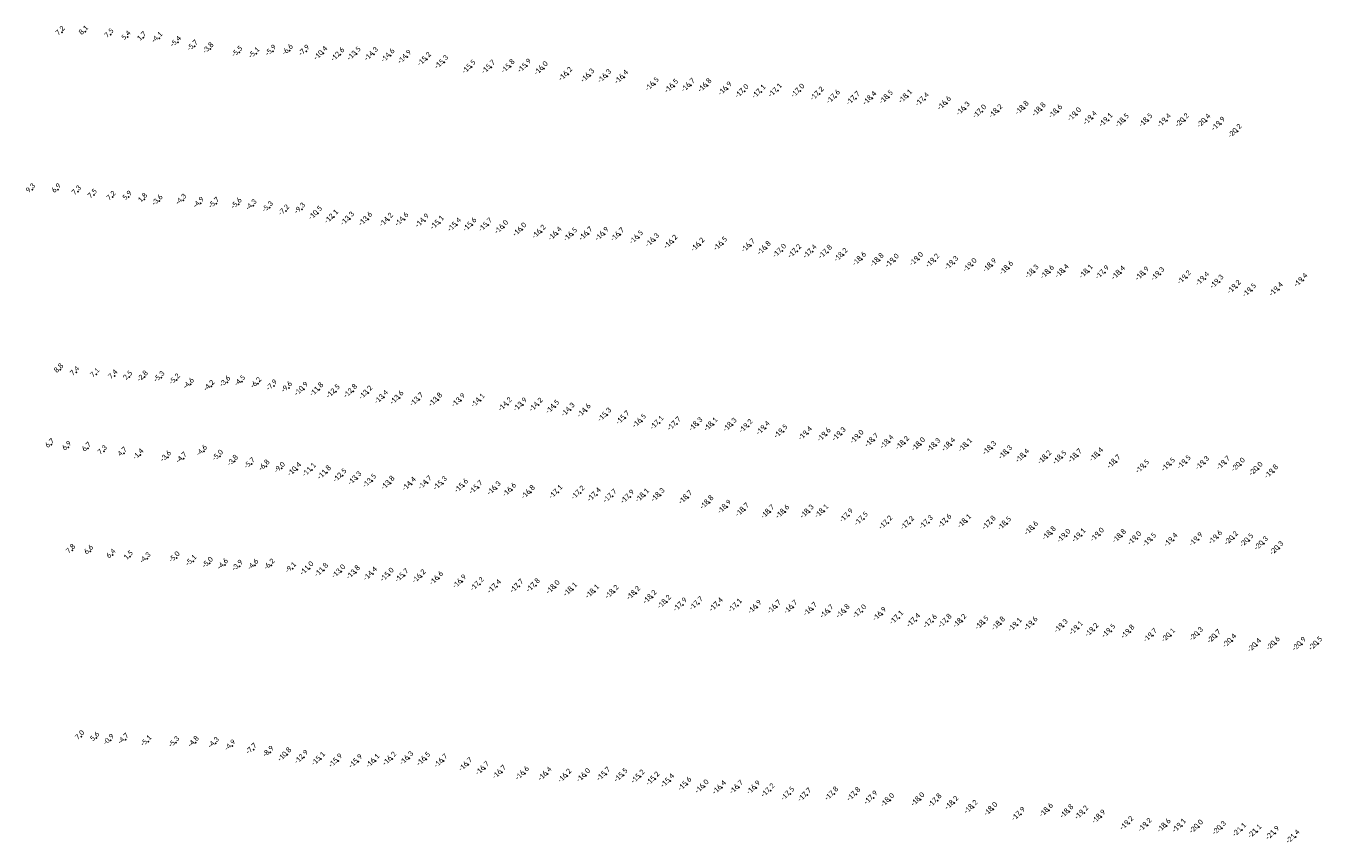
# Model space of a CAD drawing. Header units: feet. Extents: x 932366 to 949332, y 484196 to 597658.
# Tile 15 of 26: x 945645 to 949195, y 546336 to 548574. Entities that reach past the tile are written whole.
import ezdxf
from ezdxf.enums import TextEntityAlignment as Align

# ---------------------------------------------------------------- set-up
doc = ezdxf.new("R2010")
doc.units = ezdxf.units.FT
doc.layers.add('Text', color=7, linetype='Continuous')
doc.styles.add('Legend', font='calibri.ttf')

msp = doc.modelspace()

# ---------------------------------------------------------------- linework, layer by layer
at = {"layer": 'Text'}
for p in [(945742.91, 548556.55, 7.15), (945806.96, 548557.75, 8.06), (945876.75, 548549.87, 7.48), (945923.26, 548543.66, 5.41), (945966.13, 548541.15, 1.66), (946009.6, 548539.88, -4.1), (946060.72, 548528.58, -5.4), (946106.78, 548517.66, -5.7), (946149.76, 548510.71, -3.8), (946228.95, 548501, -5.5), (946275.26, 548497.59, -5.1), (946321.15, 548504.28, -5.9), (946367.18, 548506.07, -6.6), (946412.34, 548504.19, -7.9), (946459.43, 548498.35, -10.4), (946506.13, 548494.64, -12.6), (946550.7, 548497.17, -13.5), (946597.96, 548496.08, -14.3), (946643.45, 548491.76, -14.6), (946689.18, 548488.1, -14.9), (946743.28, 548482.08, -15.2), (946790.38, 548473.92, -15.3), (946865.42, 548460.92, -15.5), (946918.99, 548460.63, -15.7), (946972.36, 548462.22, -15.8), (947017.53, 548463.6, -15.9), (947063.2, 548457, -16), (947130.11, 548441.24, -16.2), (947190.61, 548436.99, -16.3), (947236.81, 548435.36, -16.3), (947283.33, 548432.87, -16.4), (947367.44, 548413.38, -16.5), (947420.35, 548408.37, -16.5), (947466.05, 548410.52, -16.7), (947511.63, 548410.04, -16.8), (947567.04, 548401.13, -16.9), (947613.03, 548393.98, -17), (947659.41, 548392.86, -17.1), (947704.5, 548396.35, -17.1), (947766.06, 548395.42, -17), (947819.08, 548387.16, -17.2), (947863.53, 548378.8, -17.6), (947917.95, 548374.75, -17.7), (947963.28, 548374.78, -18.4), (948008.63, 548377.82, -18.5), (948061.1, 548379.72, -18.1), (948107.04, 548371.38, -17.4), (948167.5, 548361.11, -16.6), (948218.96, 548346.38, -16.3), (948264.27, 548338.35, -17), (948308.64, 548339.28, -18.2), (948380.49, 548348.08, -18.8), (948426.98, 548343.66, -18.8), (948472.21, 548338.46, -18.6), (948523.95, 548330.55, -19), (948566.99, 548320.34, -19.4), (948610.09, 548314.89, -19.1), (948655.11, 548313.73, -18.5), (948719.5, 548314.39, -18.5), (948769.77, 548313.65, -19.4), (948819.47, 548314.33, -20.2), (948878.42, 548312.83, -20.4), (948918.31, 548304.49, -19.9), (948963.96, 548285.11, -20.2), (945661.73, 548124.68, 9.28), (945732.14, 548124.72, 6.93), (945787.32, 548119.11, 7.26), (945831.04, 548109.79, 7.54), (945882.39, 548104.35, 7.22), (945926.38, 548104.6, 5.92), (945968.79, 548098.49, 1.8), (946010.31, 548093.56, -3.6), (946075.38, 548095.76, -4.26), (946123.44, 548087.22, -4.9), (946165.65, 548086.51, -5.7), (946227.11, 548084.75, -5.6), (946267.68, 548080.75, -4.3), (946312.37, 548075.68, -5.3), (946356.95, 548066.34, -7.2), (946400.65, 548071.24, -9.3), (946445.02, 548060.2, -10.5), (946488.87, 548050.31, -12.1), (946532.46, 548044.77, -13.3), (946582.2, 548043.64, -13.6), (946639.03, 548041.51, -14.2), (946681.54, 548042.48, -14.6), (946737.47, 548039.2, -14.9), (946778.44, 548033.5, -15.1), (946825.7, 548027.92, -15.4), (946867.78, 548028.34, -15.6), (946910.74, 548027.63, -15.7), (946954.52, 548021.43, -16), (947004.54, 548014.76, -16), (947057.12, 548008.62, -16.2), (947101.15, 548003.33, -16.4), (947143.5, 548001.12, -16.5), (947185.61, 548003.35, -16.7), (947229.79, 548002.55, -16.9), (947272.56, 548001.06, -16.7), (947324.03, 547993.47, -16.5), (947367.85, 547985.77, -16.3), (947418.17, 547981.11, -16.2), (947492.29, 547973.24, -16.2), (947554.37, 547975.68, -16.5), (947630.42, 547971.02, -16.7), (947674.02, 547963.86, -16.8), (947716.25, 547956.6, -17), (947757.66, 547955.41, -17.2), (947799.59, 547954.53, -17.4), (947841.69, 547953.39, -17.8), (947884.26, 547945.3, -18.2), (947934.89, 547934.11, -18.6), (947983.32, 547931.06, -18.8), (948024.85, 547929.38, -19), (948091.06, 547933.96, -19), (948135.52, 547929.43, -19.2), (948187.31, 547923.25, -19.3), (948237.86, 547917.37, -19), (948291.93, 547916.43, -18.9), (948337.8, 547909.35, -18.6), (948407.51, 547899.56, -18.3), (948449.6, 547898.25, -18.6), (948489.97, 547900.87, -18.4), (948556.08, 547899.59, -18.1), (948600.29, 547897.28, -17.9), (948644.44, 547896.14, -18.4), (948709.63, 547893.76, -18.9), (948752.14, 547893.04, -19.3), (948824.9, 547883.54, -19.2), (948874.74, 547879.62, -19.4), (948914.03, 547871.76, -19.3), (949144.08, 547876.04, -19.4), (948961.51, 547857.5, -19.2), (949003.3, 547848.3, -19.5), (949076.6, 547850.84, -19.4), (945738.98, 547631.22, 8.78), (945782.67, 547623.68, 7.43), (945837.66, 547618.88, 7.05), (945887.25, 547614.43, 7.44), (945928.07, 547611.63, 2.45), (945969.95, 547610.89, -2.79), (946015.42, 547609.81, -5.31), (946057.6, 547603.07, -5.2), (946096.07, 547591.01, -4.6), (946195.95, 547596.67, -3.6), (946236.48, 547598.67, -4.5), (946280.62, 547593.01, -6.2), (946323.83, 547586.55, -7.9), (946152.33, 547585.2, -4.2), (946364.87, 547581.31, -9.6), (946406.28, 547577.83, -10.9), (946448.23, 547576.3, -11.8), (946493.56, 547571.17, -12.5), (946540.92, 547571.87, -12.8), (946582.63, 547567.73, -13.2), (946625.47, 547555.56, -13.4), (946667.99, 547553.85, -13.6), (946722.19, 547549, -13.7), (946773.89, 547548.21, -13.8), (946836.74, 547546.68, -13.9), (946890.02, 547545.99, -14.1), (946964.92, 547535.63, -14.2), (947005.76, 547534.93, -13.9), (947049.29, 547534.37, -14.2), (947094.6, 547528.65, -14.5), (947136.82, 547520.87, -14.3), (947180.7, 547518.31, -14.6), (947237.12, 547507.09, -15.3), (947286.87, 547498.99, -15.7), (947332.33, 547490.14, -16.5), (947380.24, 547485.01, -17.1), (947427.56, 547482.29, -17.7), (947486.8, 547481.01, -18.3), (947528.03, 547480.49, -18.1), (947580.35, 547479.33, -18.3), (947624.07, 547475.91, -19.2), (947671.14, 547470.34, -19.4), (947719.95, 547461.42, -19.5), (947786.63, 547455.84, -19.4), (947838.1, 547452.28, -19.6), (947879.28, 547453.72, -19.3), (947928.17, 547446.47, -19), (945714.26, 547425.58, 6.66), (945760.68, 547418.52, 6.87), (945814.93, 547415.55, 6.69), (947968.82, 547437.22, -18.7), (948010.44, 547432.64, -18.4), (948052.89, 547429.76, -18.2), (948096.64, 547425.99, -18), (948138.78, 547423.68, -18.3), (948179.47, 547425.13, -18.4), (948225.02, 547423.62, -18.1), (948291.47, 547415.86, -18.3), (945858.08, 547407.21, 7.25), (945912.97, 547402.28, 4.68), (945957.84, 547397.25, -1.39), (946033.68, 547391.39, -3.57), (946076.51, 547387.63, -4.71), (946131.94, 547407.06, -4.6), (946175.73, 547394.1, -5), (946216.74, 547379.74, -3.8), (948335.16, 547403.89, -18.3), (948381.73, 547394.55, -18.4), (948442.38, 547390.02, -18.2), (948483.86, 547389.77, -18.5), (948526.12, 547394.74, -18.7), (948584.42, 547397.65, -18.4), (948632.09, 547378.37, -18.7), (948824.36, 547376.79, -19.5), (948874.39, 547374.61, -19.3), (948932.02, 547374.84, -19.7), (946263.01, 547372.94, -5.7), (946303.15, 547366.76, -6.8), (946345.34, 547360.41, -9), (946387.53, 547357.63, -10.4), (946427.91, 547356.04, -11.1), (946469.4, 547348.7, -11.8), (946511.92, 547340.69, -12.5), (948710.43, 547365.24, -19.5), (948781.4, 547370.48, -19.5), (948972.76, 547370.05, -20), (949021.29, 547358.69, -20), (949063.5, 547351.17, -19.8), (946552.64, 547332.89, -13.3), (946593.04, 547325.9, -13.5), (946643.35, 547320.14, -13.8), (946701.59, 547317.21, -14.4), (946745.12, 547320.94, -14.7), (946786.68, 547319.06, -15.3), (946844.83, 547312.25, -15.6), (946884.65, 547308.08, -15.7), (946934.19, 547305.53, -16.3), (946976.43, 547301.11, -16.6), (947027.81, 547294.82, -16.8), (947103.27, 547295.45, -17.1), (947164.12, 547293.34, -17.2), (947208.53, 547287.76, -17.4), (947251.81, 547284.37, -17.7), (947299.87, 547282.26, -17.9), (947340.25, 547285.74, -18.1), (947383.03, 547287.12, -18.3), (947458.79, 547280.6, -18.7), (947517.04, 547266.66, -18.8), (947565.47, 547254.48, -18.9), (947614.35, 547246.54, -18.7), (947683.73, 547241.13, -18.7), (947724.49, 547241.17, -18.6), (947791.47, 547241.52, -18.3), (947831.47, 547242.64, -18.1), (947899.51, 547230.76, -17.9), (947940.12, 547221.98, -17.5), (948006.99, 547211.37, -17.2), (948066.4, 547209.99, -17.2), (948117.8, 547212.24, -17.3), (948168.9, 547215.7, -17.6), (948222.65, 547215, -18.1), (948290.1, 547210.84, -17.8), (948332.42, 547208.78, -18.5), (948405.95, 547196.04, -18.6), (948454.77, 547182.03, -18.8), (948494.94, 547175.02, -19), (948536.08, 547176.3, -19.1), (948586.55, 547178.16, -19), (948647.02, 547174.32, -18.8), (948688.84, 547168.27, -19), (948729.51, 547163.97, -19.5), (948788.02, 547163.67, -19.4), (948856.94, 547165.39, -19.9), (948910.28, 547170.67, -19.6), (948953.85, 547168.62, -20.2), (948995.89, 547162.78, -20.5), (945771.45, 547135.96, 7.82), (945820.82, 547133.47, 6.58), (949035.76, 547154.41, -20.3), (949078.14, 547141.36, -20.3), (945881.87, 547122.82, 6.38), (945929.64, 547118.47, 1.46), (945977.28, 547112.95, -4.31), (946057.19, 547115.48, -4.97), (946102.72, 547105.98, -5.1), (946148.1, 547100.28, -5), (946189.53, 547095.81, -4.6), (946229.59, 547092.2, -3.9), (946272.45, 547094.6, -4.6), (946317.2, 547095.37, -6.2), (946375.61, 547086.19, -9.1), (946421.43, 547085.91, -11), (946461.45, 547081.38, -11.8), (946508.44, 547077.55, -13), (946548.51, 547074.8, -13.8), (946595.31, 547071.13, -14.4), (946641.29, 547068.37, -15), (946681.77, 547066.48, -15.7), (946728.74, 547063.96, -16.2), (946776.38, 547058.84, -16.6), (946839.76, 547049.69, -16.9), (946888.08, 547042.72, -17.2), (946935.24, 547036.16, -17.4), (946996.52, 547037.42, -17.7), (947041.44, 547039.39, -17.8), (947095.81, 547034.35, -18), (947143.24, 547028, -18.1), (947203.63, 547022.34, -18.1), (947257.13, 547021.37, -18.2), (947316.23, 547018.11, -18.2), (947361, 547007.41, -18.2), (947400.44, 546994.06, -18.2), (947444.02, 546986.55, -17.9), (947488.24, 546989.87, -17.7), (947542.79, 546986.45, -17.4), (947594.77, 546984.05, -17.1), (947648.36, 546980.11, -16.9), (947701.69, 546980.25, -16.7), (947746.74, 546979.82, -16.7), (947800.49, 546974.13, -16.7), (947845.75, 546967.75, -16.7), (947890.03, 546968.29, -16.8), (947935.46, 546967.83, -17), (947990.35, 546960.61, -16.9), (948036.62, 546950.93, -17.1), (948083.24, 546943.41, -17.4), (948129.05, 546940.56, -17.6), (948169.4, 546941.69, -17.8), (948209.76, 546941.68, -18.2), (948270.59, 546936.64, -18.5), (948315.58, 546934.24, -18.8), (948361.13, 546931.32, -19.1), (948404.78, 546934.45, -19.6), (948487.36, 546928.03, -19.3), (948528.59, 546922.22, -19.1), (948571.37, 546916.88, -19.2), (948617.9, 546914.43, -19.5), (948670.2, 546912.04, -19.8), (948731.87, 546902.2, -19.7), (948781.36, 546902.43, -20.1), (948857.87, 546905.9, -20.3), (948906.56, 546899.24, -20.7), (948948.95, 546887.46, -20.4), (949068.36, 546879.85, -20.6), (949139.69, 546878.33, -20.9), (949184.67, 546879.74, -20.5), (949017.13, 546875.21, -20.4), (945796.36, 546625.51, 7.01), (945837.39, 546621.28, 5.6), (945877.11, 546614.84, -0.92), (945917.36, 546617.21, -4.65), (945979.58, 546611.51, -5.1), (946056.03, 546608.54, -5.3), (946109.48, 546609.2, -4.8), (946164.33, 546606.58, -4.3), (946209.77, 546599.48, -4.9), (946268.1, 546589.66, -7.7), (946314.46, 546582, -8.9), (946360.66, 546575.58, -10.8), (946406.64, 546568.66, -12.9), (946452.87, 546563.98, -15.1), (946500.12, 546558.93, -15.9), (946555.17, 546557.11, -15.9), (946602.11, 546558.2, -16.1), (946648.06, 546564.06, -16.2), (946694.59, 546565.7, -16.3), (946741.05, 546563.29, -16.5), (946788.44, 546558.28, -16.7), (946856.34, 546548.51, -16.7), (946902.43, 546537.78, -16.7), (946948.82, 546527.36, -16.7), (947011.58, 546524.1, -16.6), (947073.71, 546522.51, -16.4), (947234.12, 546522.2, -15.7), (947127.66, 546517.35, -16.2), (947179.15, 546518.71, -16), (947281.87, 546518.83, -15.5), (947328.32, 546515.11, -15.2), (947369.01, 546509.24, -15.2), (947409.38, 546503.83, -15.4), (947456.7, 546494.83, -15.6), (947503.87, 546487.92, -16), (947598.25, 546486.03, -16.7), (947551.46, 546485.03, -16.4), (947645.01, 546484.89, -16.9), (947684.47, 546477.29, -17.2), (947738.5, 546468.17, -17.5), (947785.01, 546465.18, -17.7), (947858.92, 546468.23, -17.8), (947919.28, 546466.86, -17.8), (947966.28, 546457.16, -17.9), (948011.91, 546450.35, -18), (948094.98, 546452.65, -18), (948141.7, 546449.34, -17.8), (948187.86, 546442.96, -18.2), (948240.58, 546431.8, -18.2), (948294.59, 546426.07, -18), (948446.9, 546423.09, -18.6), (948502.96, 546419.5, -18.8), (948543.57, 546416.32, -19.2), (948370.61, 546412.52, -17.9), (948590.63, 546405, -18.9), (948667.36, 546387.25, -19.2), (948717.47, 546382.46, -19.2), (948769.48, 546380.54, -18.6), (948810.98, 546380.29, -19.1), (948857.99, 546377.9, -20), (948920.77, 546374.05, -20.3), (948976.05, 546369.07, -21.1), (949017.83, 546364.95, -21.1), (949066.91, 546360.62, -21.9), (949122.6, 546350.35, -21.4)]:
    msp.add_point(p, dxfattribs=at)

# ---------------------------------------------------------------- texts
at = {"layer": 'Text', "style": 'Legend'}
for s, p in [('7 2', (945742.91, 548556.55, 7.15)), ('8 1', (945806.96, 548557.75, 8.06)), ('7 5', (945876.75, 548549.87, 7.48)), ('5 4', (945923.26, 548543.66, 5.41)), ('1 7', (945966.13, 548541.15, 1.66)), ('-4 1 ', (946009.6, 548539.88, -4.1)), ('-5 4 ', (946060.72, 548528.58, -5.4)), ('-5 7 ', (946106.78, 548517.66, -5.7)), ('-3 8 ', (946149.76, 548510.71, -3.8)), ('-5 5 ', (946228.95, 548501, -5.5)), ('-5 1 ', (946275.26, 548497.59, -5.1)), ('-5 9 ', (946321.15, 548504.28, -5.9)), ('-6 6 ', (946367.18, 548506.07, -6.6)), ('-7 9 ', (946412.34, 548504.19, -7.9)), ('-10 4  ', (946459.43, 548498.35, -10.4)), ('-12 6  ', (946506.13, 548494.64, -12.6)), ('-13 5  ', (946550.7, 548497.17, -13.5)), ('-14 3  ', (946597.96, 548496.08, -14.3)), ('-14 6  ', (946643.45, 548491.76, -14.6)), ('-14 9  ', (946689.18, 548488.1, -14.9)), ('-15 2  ', (946743.28, 548482.08, -15.2)), ('-15 3  ', (946790.38, 548473.92, -15.3)), ('-15 5  ', (946865.42, 548460.92, -15.5)), ('-15 7  ', (946918.99, 548460.63, -15.7)), ('-15 8  ', (946972.36, 548462.22, -15.8)), ('-15 9  ', (947017.53, 548463.6, -15.9)), ('-16 0  ', (947063.2, 548457, -16)), ('-16 2  ', (947130.11, 548441.24, -16.2)), ('-16 3  ', (947190.61, 548436.99, -16.3)), ('-16 3  ', (947236.81, 548435.36, -16.3)), ('-16 4  ', (947283.33, 548432.87, -16.4)), ('-16 5  ', (947367.44, 548413.38, -16.5)), ('-16 5  ', (947420.35, 548408.37, -16.5)), ('-16 7  ', (947466.05, 548410.52, -16.7)), ('-16 8  ', (947511.63, 548410.04, -16.8)), ('-16 9  ', (947567.04, 548401.13, -16.9)), ('-17 0  ', (947613.03, 548393.98, -17)), ('-17 1  ', (947659.41, 548392.86, -17.1)), ('-17 1  ', (947704.5, 548396.35, -17.1)), ('-17 0  ', (947766.06, 548395.42, -17)), ('-17 2  ', (947819.08, 548387.16, -17.2)), ('-17 6  ', (947863.53, 548378.8, -17.6)), ('-17 7  ', (947917.95, 548374.75, -17.7)), ('-18 4  ', (947963.28, 548374.78, -18.4)), ('-18 5  ', (948008.63, 548377.82, -18.5)), ('-18 1  ', (948061.1, 548379.72, -18.1)), ('-17 4  ', (948107.04, 548371.38, -17.4)), ('-16 6  ', (948167.5, 548361.11, -16.6)), ('-18 8  ', (948380.49, 548348.08, -18.8)), ('-16 3  ', (948218.96, 548346.38, -16.3)), ('-17 0  ', (948264.27, 548338.35, -17)), ('-18 2  ', (948308.64, 548339.28, -18.2)), ('-18 8  ', (948426.98, 548343.66, -18.8)), ('-18 6  ', (948472.21, 548338.46, -18.6)), ('-19 0  ', (948523.95, 548330.55, -19)), ('-19 4  ', (948566.99, 548320.34, -19.4)), ('-19 1  ', (948610.09, 548314.89, -19.1)), ('-18 5  ', (948655.11, 548313.73, -18.5)), ('-18 5  ', (948719.5, 548314.39, -18.5)), ('-19 4  ', (948769.77, 548313.65, -19.4)), ('-20 2  ', (948819.47, 548314.33, -20.2)), ('-20 4  ', (948878.42, 548312.83, -20.4)), ('-19 9  ', (948918.31, 548304.49, -19.9)), ('-20 2  ', (948963.96, 548285.11, -20.2)), ('9 3', (945661.73, 548124.68, 9.28)), ('6 9', (945732.14, 548124.72, 6.93)), ('7 3', (945787.32, 548119.11, 7.26)), ('7 5', (945831.04, 548109.79, 7.54)), ('7 2', (945882.39, 548104.35, 7.22)), ('5 9', (945926.38, 548104.6, 5.92)), ('1 8', (945968.79, 548098.49, 1.8)), ('-3 6 ', (946010.31, 548093.56, -3.6)), ('-4 3 ', (946075.38, 548095.76, -4.26)), ('-4 9 ', (946123.44, 548087.22, -4.9)), ('-5 7 ', (946165.65, 548086.51, -5.7)), ('-5 6 ', (946227.11, 548084.75, -5.6)), ('-4 3 ', (946267.68, 548080.75, -4.3)), ('-5 3 ', (946312.37, 548075.68, -5.3)), ('-7 2 ', (946356.95, 548066.34, -7.2)), ('-9 3 ', (946400.65, 548071.24, -9.3)), ('-10 5  ', (946445.02, 548060.2, -10.5)), ('-12 1  ', (946488.87, 548050.31, -12.1)), ('-13 3  ', (946532.46, 548044.77, -13.3)), ('-13 6  ', (946582.2, 548043.64, -13.6)), ('-14 2  ', (946639.03, 548041.51, -14.2)), ('-14 6  ', (946681.54, 548042.48, -14.6)), ('-14 9  ', (946737.47, 548039.2, -14.9)), ('-15 1  ', (946778.44, 548033.5, -15.1)), ('-15 4  ', (946825.7, 548027.92, -15.4)), ('-15 6  ', (946867.78, 548028.34, -15.6)), ('-15 7  ', (946910.74, 548027.63, -15.7)), ('-16 0  ', (946954.52, 548021.43, -16)), ('-16 0  ', (947004.54, 548014.76, -16)), ('-16 2  ', (947057.12, 548008.62, -16.2)), ('-16 4  ', (947101.15, 548003.33, -16.4)), ('-16 5  ', (947143.5, 548001.12, -16.5)), ('-16 7  ', (947185.61, 548003.35, -16.7)), ('-16 9  ', (947229.79, 548002.55, -16.9)), ('-16 7  ', (947272.56, 548001.06, -16.7)), ('-16 5  ', (947324.03, 547993.47, -16.5)), ('-16 3  ', (947367.85, 547985.77, -16.3)), ('-16 2  ', (947418.17, 547981.11, -16.2)), ('-16 2  ', (947492.29, 547973.24, -16.2)), ('-16 5  ', (947554.37, 547975.68, -16.5)), ('-16 7  ', (947630.42, 547971.02, -16.7)), ('-16 8  ', (947674.02, 547963.86, -16.8)), ('-17 0  ', (947716.25, 547956.6, -17)), ('-17 2  ', (947757.66, 547955.41, -17.2)), ('-17 4  ', (947799.59, 547954.53, -17.4)), ('-17 8  ', (947841.69, 547953.39, -17.8)), ('-18 2  ', (947884.26, 547945.3, -18.2)), ('-18 6  ', (947934.89, 547934.11, -18.6)), ('-18 8  ', (947983.32, 547931.06, -18.8)), ('-19 0  ', (948024.85, 547929.38, -19)), ('-19 0  ', (948091.06, 547933.96, -19)), ('-19 2  ', (948135.52, 547929.43, -19.2)), ('-19 3  ', (948187.31, 547923.25, -19.3)), ('-19 0  ', (948237.86, 547917.37, -19)), ('-18 9  ', (948291.93, 547916.43, -18.9)), ('-18 6  ', (948337.8, 547909.35, -18.6)), ('-18 3  ', (948407.51, 547899.56, -18.3)), ('-18 6  ', (948449.6, 547898.25, -18.6)), ('-18 4  ', (948489.97, 547900.87, -18.4)), ('-18 1  ', (948556.08, 547899.59, -18.1)), ('-17 9  ', (948600.29, 547897.28, -17.9)), ('-18 4  ', (948644.44, 547896.14, -18.4)), ('-18 9  ', (948709.63, 547893.76, -18.9)), ('-19 3  ', (948752.14, 547893.04, -19.3)), ('-19 2  ', (948824.9, 547883.54, -19.2)), ('-19 4  ', (948874.74, 547879.62, -19.4)), ('-19 3  ', (948914.03, 547871.76, -19.3)), ('-19 2  ', (948961.51, 547857.5, -19.2)), ('-19 4  ', (949076.6, 547850.84, -19.4)), ('-19 4  ', (949144.08, 547876.04, -19.4)), ('-19 5  ', (949003.3, 547848.3, -19.5)), ('8 8', (945738.98, 547631.22, 8.78)), ('7 4', (945782.67, 547623.68, 7.43)), ('7 1', (945837.66, 547618.88, 7.05)), ('7 4', (945887.25, 547614.43, 7.44)), ('2 5', (945928.07, 547611.63, 2.45)), ('-2 8 ', (945969.95, 547610.89, -2.79)), ('-5 3 ', (946015.42, 547609.81, -5.31)), ('-5 2 ', (946057.6, 547603.07, -5.2)), ('-4 6 ', (946096.07, 547591.01, -4.6)), ('-4 2 ', (946152.33, 547585.2, -4.2)), ('-3 6 ', (946195.95, 547596.67, -3.6)), ('-4 5 ', (946236.48, 547598.67, -4.5)), ('-6 2 ', (946280.62, 547593.01, -6.2)), ('-7 9 ', (946323.83, 547586.55, -7.9)), ('-9 6 ', (946364.87, 547581.31, -9.6)), ('-10 9  ', (946406.28, 547577.83, -10.9)), ('-11 8  ', (946448.23, 547576.3, -11.8)), ('-12 5  ', (946493.56, 547571.17, -12.5)), ('-12 8  ', (946540.92, 547571.87, -12.8)), ('-13 2  ', (946582.63, 547567.73, -13.2)), ('-13 4  ', (946625.47, 547555.56, -13.4)), ('-13 6  ', (946667.99, 547553.85, -13.6)), ('-13 7  ', (946722.19, 547549, -13.7)), ('-13 8  ', (946773.89, 547548.21, -13.8)), ('-13 9  ', (946836.74, 547546.68, -13.9)), ('-14 1  ', (946890.02, 547545.99, -14.1)), ('-14 2  ', (946964.92, 547535.63, -14.2)), ('-13 9  ', (947005.76, 547534.93, -13.9)), ('-14 2  ', (947049.29, 547534.37, -14.2)), ('-14 5  ', (947094.6, 547528.65, -14.5)), ('-14 3  ', (947136.82, 547520.87, -14.3)), ('-14 6  ', (947180.7, 547518.31, -14.6)), ('-15 3  ', (947237.12, 547507.09, -15.3)), ('-15 7  ', (947286.87, 547498.99, -15.7)), ('-16 5  ', (947332.33, 547490.14, -16.5)), ('-17 1  ', (947380.24, 547485.01, -17.1)), ('-17 7  ', (947427.56, 547482.29, -17.7)), ('-18 3  ', (947486.8, 547481.01, -18.3)), ('-18 1  ', (947528.03, 547480.49, -18.1)), ('-18 3  ', (947580.35, 547479.33, -18.3)), ('-19 2  ', (947624.07, 547475.91, -19.2)), ('-19 4  ', (947671.14, 547470.34, -19.4)), ('-19 5  ', (947719.95, 547461.42, -19.5)), ('-19 4  ', (947786.63, 547455.84, -19.4)), ('-19 6  ', (947838.1, 547452.28, -19.6)), ('-19 3  ', (947879.28, 547453.72, -19.3)), ('-19 0  ', (947928.17, 547446.47, -19)), ('-18 7  ', (947968.82, 547437.22, -18.7)), ('-18 4  ', (948010.44, 547432.64, -18.4)), ('-18 2  ', (948052.89, 547429.76, -18.2)), ('-18 0  ', (948096.64, 547425.99, -18)), ('-18 4  ', (948179.47, 547425.13, -18.4)), ('6 7', (945714.26, 547425.58, 6.66)), ('6 9', (945760.68, 547418.52, 6.87)), ('6 7', (945814.93, 547415.55, 6.69)), ('7 3', (945858.08, 547407.21, 7.25)), ('4 7', (945912.97, 547402.28, 4.68)), ('-1 4 ', (945957.84, 547397.25, -1.39)), ('-3 6 ', (946033.68, 547391.39, -3.57)), ('-4 6 ', (946131.94, 547407.06, -4.6)), ('-5 0 ', (946175.73, 547394.1, -5)), ('-18 3  ', (948138.78, 547423.68, -18.3)), ('-18 1  ', (948225.02, 547423.62, -18.1)), ('-18 3  ', (948291.47, 547415.86, -18.3)), ('-18 3  ', (948335.16, 547403.89, -18.3)), ('-18 4  ', (948381.73, 547394.55, -18.4)), ('-18 2  ', (948442.38, 547390.02, -18.2)), ('-18 5  ', (948483.86, 547389.77, -18.5)), ('-18 7  ', (948526.12, 547394.74, -18.7)), ('-18 4  ', (948584.42, 547397.65, -18.4)), ('-4 7 ', (946076.51, 547387.63, -4.71)), ('-3 8 ', (946216.74, 547379.74, -3.8)), ('-5 7 ', (946263.01, 547372.94, -5.7)), ('-6 8 ', (946303.15, 547366.76, -6.8)), ('-9 0 ', (946345.34, 547360.41, -9)), ('-10 4  ', (946387.53, 547357.63, -10.4)), ('-11 1  ', (946427.91, 547356.04, -11.1)), ('-18 7  ', (948632.09, 547378.37, -18.7)), ('-19 5  ', (948710.43, 547365.24, -19.5)), ('-19 5  ', (948781.4, 547370.48, -19.5)), ('-19 5  ', (948824.36, 547376.79, -19.5)), ('-19 3  ', (948874.39, 547374.61, -19.3)), ('-19 7  ', (948932.02, 547374.84, -19.7)), ('-20 0  ', (948972.76, 547370.05, -20)), ('-20 0  ', (949021.29, 547358.69, -20)), ('-11 8  ', (946469.4, 547348.7, -11.8)), ('-12 5  ', (946511.92, 547340.69, -12.5)), ('-13 3  ', (946552.64, 547332.89, -13.3)), ('-13 5  ', (946593.04, 547325.9, -13.5)), ('-13 8  ', (946643.35, 547320.14, -13.8)), ('-14 7  ', (946745.12, 547320.94, -14.7)), ('-15 3  ', (946786.68, 547319.06, -15.3)), ('-19 8  ', (949063.5, 547351.17, -19.8)), ('-14 4  ', (946701.59, 547317.21, -14.4)), ('-15 6  ', (946844.83, 547312.25, -15.6)), ('-15 7  ', (946884.65, 547308.08, -15.7)), ('-16 3  ', (946934.19, 547305.53, -16.3)), ('-16 6  ', (946976.43, 547301.11, -16.6)), ('-16 8  ', (947027.81, 547294.82, -16.8)), ('-17 1  ', (947103.27, 547295.45, -17.1)), ('-17 2  ', (947164.12, 547293.34, -17.2)), ('-17 4  ', (947208.53, 547287.76, -17.4)), ('-17 7  ', (947251.81, 547284.37, -17.7)), ('-17 9  ', (947299.87, 547282.26, -17.9)), ('-18 1  ', (947340.25, 547285.74, -18.1)), ('-18 3  ', (947383.03, 547287.12, -18.3)), ('-18 7  ', (947458.79, 547280.6, -18.7)), ('-18 8  ', (947517.04, 547266.66, -18.8)), ('-18 9  ', (947565.47, 547254.48, -18.9)), ('-18 7  ', (947614.35, 547246.54, -18.7)), ('-18 7  ', (947683.73, 547241.13, -18.7)), ('-18 6  ', (947724.49, 547241.17, -18.6)), ('-18 3  ', (947791.47, 547241.52, -18.3)), ('-18 1  ', (947831.47, 547242.64, -18.1)), ('-17 9  ', (947899.51, 547230.76, -17.9)), ('-17 5  ', (947940.12, 547221.98, -17.5)), ('-17 2  ', (948006.99, 547211.37, -17.2)), ('-17 3  ', (948117.8, 547212.24, -17.3)), ('-17 6  ', (948168.9, 547215.7, -17.6)), ('-18 1  ', (948222.65, 547215, -18.1)), ('-17 8  ', (948290.1, 547210.84, -17.8)), ('-17 2  ', (948066.4, 547209.99, -17.2)), ('-18 5  ', (948332.42, 547208.78, -18.5)), ('-18 6  ', (948405.95, 547196.04, -18.6)), ('-18 8  ', (948454.77, 547182.03, -18.8)), ('-19 0  ', (948586.55, 547178.16, -19)), ('-19 0  ', (948494.94, 547175.02, -19)), ('-19 1  ', (948536.08, 547176.3, -19.1)), ('-18 8  ', (948647.02, 547174.32, -18.8)), ('-19 0  ', (948688.84, 547168.27, -19)), ('-19 5  ', (948729.51, 547163.97, -19.5)), ('-19 4  ', (948788.02, 547163.67, -19.4)), ('-19 9  ', (948856.94, 547165.39, -19.9)), ('-19 6  ', (948910.28, 547170.67, -19.6)), ('-20 2  ', (948953.85, 547168.62, -20.2)), ('-20 5  ', (948995.89, 547162.78, -20.5)), ('-20 3  ', (949035.76, 547154.41, -20.3)), ('-20 3  ', (949078.14, 547141.36, -20.3)), ('7 8', (945771.45, 547135.96, 7.82)), ('6 6', (945820.82, 547133.47, 6.58)), ('6 4', (945881.87, 547122.82, 6.38)), ('1 5', (945929.64, 547118.47, 1.46)), ('-4 3 ', (945977.28, 547112.95, -4.31)), ('-5 0 ', (946057.19, 547115.48, -4.97)), ('-5 1 ', (946102.72, 547105.98, -5.1)), ('-5 0 ', (946148.1, 547100.28, -5)), ('-4 6 ', (946189.53, 547095.81, -4.6)), ('-3 9 ', (946229.59, 547092.2, -3.9)), ('-4 6 ', (946272.45, 547094.6, -4.6)), ('-6 2 ', (946317.2, 547095.37, -6.2)), ('-9 1 ', (946375.61, 547086.19, -9.1)), ('-11 0  ', (946421.43, 547085.91, -11)), ('-11 8  ', (946461.45, 547081.38, -11.8)), ('-13 0  ', (946508.44, 547077.55, -13)), ('-13 8  ', (946548.51, 547074.8, -13.8)), ('-14 4  ', (946595.31, 547071.13, -14.4)), ('-15 0  ', (946641.29, 547068.37, -15)), ('-15 7  ', (946681.77, 547066.48, -15.7)), ('-16 2  ', (946728.74, 547063.96, -16.2)), ('-16 6  ', (946776.38, 547058.84, -16.6)), ('-16 9  ', (946839.76, 547049.69, -16.9)), ('-17 2  ', (946888.08, 547042.72, -17.2)), ('-17 4  ', (946935.24, 547036.16, -17.4)), ('-17 7  ', (946996.52, 547037.42, -17.7)), ('-17 8  ', (947041.44, 547039.39, -17.8)), ('-18 0  ', (947095.81, 547034.35, -18)), ('-18 1  ', (947143.24, 547028, -18.1)), ('-18 1  ', (947203.63, 547022.34, -18.1)), ('-18 2  ', (947257.13, 547021.37, -18.2)), ('-18 2  ', (947316.23, 547018.11, -18.2)), ('-18 2  ', (947361, 547007.41, -18.2)), ('-18 2  ', (947400.44, 546994.06, -18.2)), ('-17 9  ', (947444.02, 546986.55, -17.9)), ('-17 7  ', (947488.24, 546989.87, -17.7)), ('-17 4  ', (947542.79, 546986.45, -17.4)), ('-17 1  ', (947594.77, 546984.05, -17.1)), ('-16 9  ', (947648.36, 546980.11, -16.9)), ('-16 7  ', (947701.69, 546980.25, -16.7)), ('-16 7  ', (947746.74, 546979.82, -16.7)), ('-16 7  ', (947800.49, 546974.13, -16.7)), ('-16 7  ', (947845.75, 546967.75, -16.7)), ('-16 8  ', (947890.03, 546968.29, -16.8)), ('-17 0  ', (947935.46, 546967.83, -17)), ('-16 9  ', (947990.35, 546960.61, -16.9)), ('-17 1  ', (948036.62, 546950.93, -17.1)), ('-17 4  ', (948083.24, 546943.41, -17.4)), ('-17 6  ', (948129.05, 546940.56, -17.6)), ('-17 8  ', (948169.4, 546941.69, -17.8)), ('-18 2  ', (948209.76, 546941.68, -18.2)), ('-18 5  ', (948270.59, 546936.64, -18.5)), ('-18 8  ', (948315.58, 546934.24, -18.8)), ('-19 1  ', (948361.13, 546931.32, -19.1)), ('-19 6  ', (948404.78, 546934.45, -19.6)), ('-19 3  ', (948487.36, 546928.03, -19.3)), ('-19 1  ', (948528.59, 546922.22, -19.1)), ('-19 2  ', (948571.37, 546916.88, -19.2)), ('-19 5  ', (948617.9, 546914.43, -19.5)), ('-19 8  ', (948670.2, 546912.04, -19.8)), ('-19 7  ', (948731.87, 546902.2, -19.7)), ('-20 1  ', (948781.36, 546902.43, -20.1)), ('-20 3  ', (948857.87, 546905.9, -20.3)), ('-20 7  ', (948906.56, 546899.24, -20.7)), ('-20 4  ', (948948.95, 546887.46, -20.4)), ('-20 4  ', (949017.13, 546875.21, -20.4)), ('-20 6  ', (949068.36, 546879.85, -20.6)), ('-20 9  ', (949139.69, 546878.33, -20.9)), ('-20 5  ', (949184.67, 546879.74, -20.5)), ('7 0', (945796.36, 546625.51, 7.01)), ('5 6', (945837.39, 546621.28, 5.6)), ('-0 9 ', (945877.11, 546614.84, -0.92)), ('-4 7 ', (945917.36, 546617.21, -4.65)), ('-5 1 ', (945979.58, 546611.51, -5.1)), ('-5 3 ', (946056.03, 546608.54, -5.3)), ('-4 8 ', (946109.48, 546609.2, -4.8)), ('-4 3 ', (946164.33, 546606.58, -4.3)), ('-4 9 ', (946209.77, 546599.48, -4.9)), ('-7 7 ', (946268.1, 546589.66, -7.7)), ('-8 9 ', (946314.46, 546582, -8.9)), ('-10 8  ', (946360.66, 546575.58, -10.8)), ('-12 9  ', (946406.64, 546568.66, -12.9)), ('-15 1  ', (946452.87, 546563.98, -15.1)), ('-15 9  ', (946500.12, 546558.93, -15.9)), ('-15 9  ', (946555.17, 546557.11, -15.9)), ('-16 1  ', (946602.11, 546558.2, -16.1)), ('-16 2  ', (946648.06, 546564.06, -16.2)), ('-16 3  ', (946694.59, 546565.7, -16.3)), ('-16 5  ', (946741.05, 546563.29, -16.5)), ('-16 7  ', (946788.44, 546558.28, -16.7)), ('-16 7  ', (946856.34, 546548.51, -16.7)), ('-16 7  ', (946902.43, 546537.78, -16.7)), ('-16 7  ', (946948.82, 546527.36, -16.7)), ('-16 6  ', (947011.58, 546524.1, -16.6)), ('-16 4  ', (947073.71, 546522.51, -16.4)), ('-16 2  ', (947127.66, 546517.35, -16.2)), ('-16 0  ', (947179.15, 546518.71, -16)), ('-15 7  ', (947234.12, 546522.2, -15.7)), ('-15 5  ', (947281.87, 546518.83, -15.5)), ('-15 2  ', (947328.32, 546515.11, -15.2)), ('-15 2  ', (947369.01, 546509.24, -15.2)), ('-15 4  ', (947409.38, 546503.83, -15.4)), ('-15 6  ', (947456.7, 546494.83, -15.6)), ('-16 0  ', (947503.87, 546487.92, -16)), ('-16 4  ', (947551.46, 546485.03, -16.4)), ('-16 7  ', (947598.25, 546486.03, -16.7)), ('-16 9  ', (947645.01, 546484.89, -16.9)), ('-17 2  ', (947684.47, 546477.29, -17.2)), ('-17 5  ', (947738.5, 546468.17, -17.5)), ('-17 7  ', (947785.01, 546465.18, -17.7)), ('-17 8  ', (947858.92, 546468.23, -17.8)), ('-17 8  ', (947919.28, 546466.86, -17.8)), ('-17 9  ', (947966.28, 546457.16, -17.9)), ('-18 0  ', (948011.91, 546450.35, -18)), ('-18 0  ', (948094.98, 546452.65, -18)), ('-17 8  ', (948141.7, 546449.34, -17.8)), ('-18 2  ', (948187.86, 546442.96, -18.2)), ('-18 2  ', (948240.58, 546431.8, -18.2)), ('-18 0  ', (948294.59, 546426.07, -18)), ('-17 9  ', (948370.61, 546412.52, -17.9)), ('-18 6  ', (948446.9, 546423.09, -18.6)), ('-18 8  ', (948502.96, 546419.5, -18.8)), ('-19 2  ', (948543.57, 546416.32, -19.2)), ('-18 9  ', (948590.63, 546405, -18.9)), ('-19 2  ', (948667.36, 546387.25, -19.2)), ('-19 2  ', (948717.47, 546382.46, -19.2)), ('-18 6  ', (948769.48, 546380.54, -18.6)), ('-19 1  ', (948810.98, 546380.29, -19.1)), ('-20 0  ', (948857.99, 546377.9, -20)), ('-20 3  ', (948920.77, 546374.05, -20.3)), ('-21 1  ', (948976.05, 546369.07, -21.1)), ('-21 1  ', (949017.83, 546364.95, -21.1)), ('-21 9  ', (949066.91, 546360.62, -21.9)), ('-21 4  ', (949122.6, 546350.35, -21.4))]:
    msp.add_text(s, height=14, rotation=45, dxfattribs=at).set_placement(p, align=Align.CENTER)

doc.saveas('drawing.dxf')
